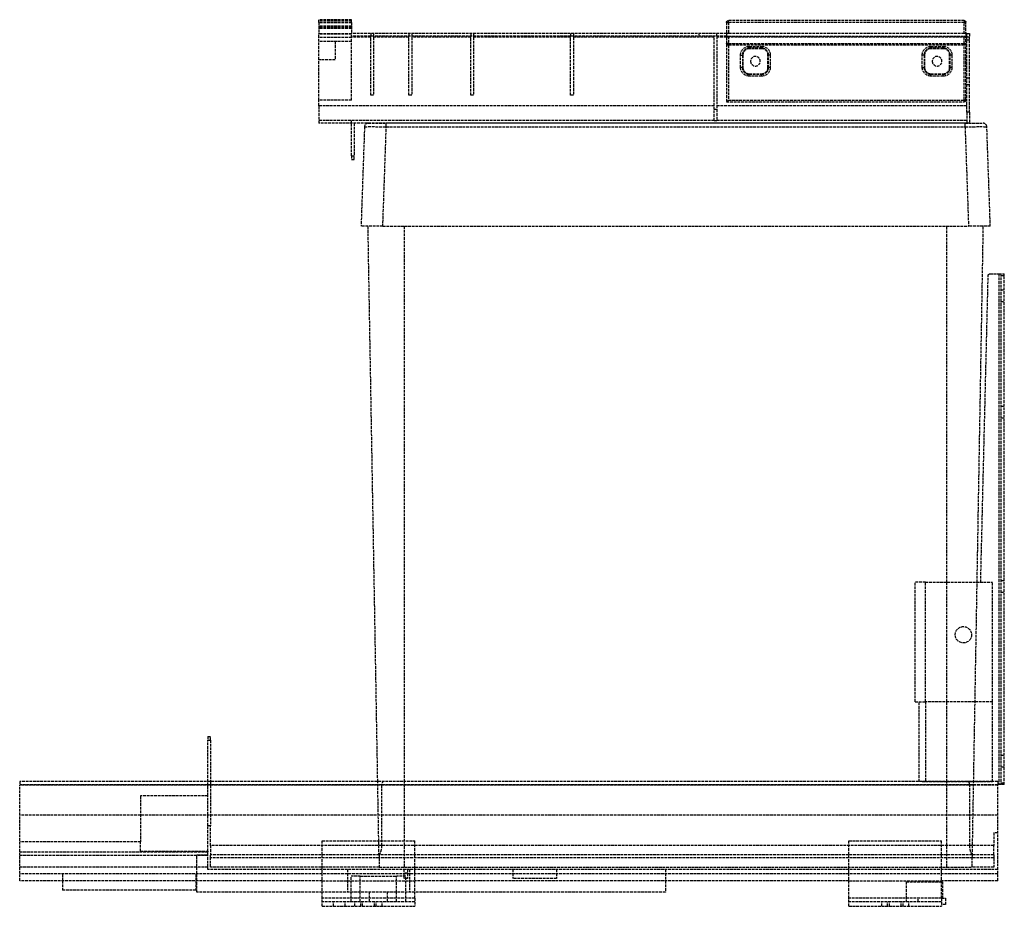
# Model space of a CAD drawing. Header units: millimetres. Extents: x -538 to 4, y 0 to 488.
import ezdxf

# ---------------------------------------------------------------- set-up
doc = ezdxf.new("R2010")
doc.units = ezdxf.units.MM
doc.header["$LTSCALE"] = 10
doc.linetypes.add('ALLCAD_Strich', pattern=[0.2, 0.15, -0.05])
doc.layers.add('BESCH_KONT_sich_schn_seit_2d', color=160, linetype='Continuous')

msp = doc.modelspace()

# ---------------------------------------------------------------- linework, layer by layer
at = {"layer": 'BESCH_KONT_sich_schn_seit_2d', "linetype": 'ALLCAD_Strich', "extrusion": (-1.09476e-47, 1, -2.22045e-16)}
for p, q in [((-373.82, 487.86), (-373.82, 487.8)), ((-355.82, 487.86), (-373.82, 487.86)), ((-355.82, 487.86), (-355.82, 487.8)), ((-373.82, 486.4), (-373.82, 487.8)), ((-355.82, 487.8), (-373.82, 487.8)), ((-355.82, 487.2), (-373.82, 487.2)), ((-373.82, 486.4), (-373.82, 480.03)), ((-355.82, 486.4), (-373.82, 486.4)), ((-355.82, 486.07), (-373.82, 486.07)), ((-355.82, 484.38), (-373.82, 484.38)), ((-355.82, 483.54), (-373.82, 483.54)), ((-355.82, 483.3), (-373.82, 483.3)), ((-355.82, 483.1), (-373.82, 483.1)), ((-355.82, 486.4), (-355.82, 487.8)), ((-355.82, 486.4), (-355.82, 480.03)), ((-149.4, 486.35), (-149.4, 442.65)), ((-149.4, 486.35), (-148.4, 486.35)), ((-18.6, 487.35), (-148.4, 487.35)), ((-148.4, 486.35), (-148.4, 487.35)), ((-148.4, 486.35), (-148.4, 480.3)), ((-18.6, 486.35), (-148.4, 486.35)), ((-18.6, 487.35), (-18.6, 486.35)), ((-18.6, 480.3), (-18.6, 486.35)), ((-18.6, 486.35), (-17.6, 486.35)), ((-17.6, 443.65), (-17.6, 486.35)), ((-373.82, 475.8), (-373.82, 480.03)), ((-355.82, 480.03), (-373.82, 480.03)), ((-355.82, 479.91), (-373.82, 479.91)), ((-355.82, 478.03), (-373.82, 478.03)), ((-149.4, 480.3), (-355.82, 480.3)), ((-355.82, 475.8), (-355.82, 480.03)), ((-149.4, 478.8), (-355.82, 478.8)), ((-345.22, 478.3), (-355.82, 478.3)), ((-345.22, 480.3), (-345.22, 478.8)), ((-345.22, 478.3), (-345.22, 478.8)), ((-345.22, 446.3), (-345.22, 478.3)), ((-343.72, 480.3), (-343.72, 478.8)), ((-343.72, 478.8), (-343.72, 478.3)), ((-324.22, 478.3), (-343.72, 478.3)), ((-343.72, 478.3), (-343.72, 446.3)), ((-324.22, 480.3), (-324.22, 478.8)), ((-324.22, 478.3), (-324.22, 478.8)), ((-324.22, 446.3), (-324.22, 478.3)), ((-322.72, 480.3), (-322.72, 478.8)), ((-322.72, 478.8), (-322.72, 478.3)), ((-290.22, 478.3), (-322.72, 478.3)), ((-322.72, 478.3), (-322.72, 446.3)), ((-290.22, 480.3), (-290.22, 478.8)), ((-290.22, 478.3), (-290.22, 478.8)), ((-290.22, 446.3), (-290.22, 478.3)), ((-288.72, 480.3), (-288.72, 478.8)), ((-288.72, 478.8), (-288.72, 478.3)), ((-235.22, 478.3), (-288.72, 478.3)), ((-288.72, 478.3), (-288.72, 446.3)), ((-235.22, 480.3), (-235.22, 478.8)), ((-235.22, 478.3), (-235.22, 478.8)), ((-235.22, 446.3), (-235.22, 478.3)), ((-233.72, 480.3), (-233.72, 478.8)), ((-233.72, 478.8), (-233.72, 478.3)), ((-156.22, 478.3), (-233.72, 478.3)), ((-233.72, 478.3), (-233.72, 446.3)), ((-164.72, 480.3), (-164.72, 478.8)), ((-156.22, 438.4), (-156.22, 478.8)), ((-154.72, 478.8), (-154.72, 480.3)), ((-154.72, 478.8), (-154.72, 438.4)), ((-149.4, 478.3), (-154.72, 478.3)), ((-148.4, 480.3), (-149.4, 480.3)), ((-149.4, 478.8), (-148.4, 478.8)), ((-17.6, 478.3), (-149.4, 478.3)), ((-18.6, 480.3), (-148.4, 480.3)), ((-148.4, 478.8), (-18.6, 478.8)), ((-148.4, 478.8), (-148.4, 474.85)), ((-17.6, 480.3), (-18.6, 480.3)), ((-18.6, 478.8), (-17.6, 478.8)), ((-18.6, 474.85), (-18.6, 478.8)), ((-17.22, 480.3), (-17.6, 480.3)), ((-17.22, 478.8), (-17.6, 478.8)), ((-17.22, 478.3), (-17.6, 478.3)), ((-17.22, 480.3), (-15.72, 480.3)), ((-17.22, 478.8), (-17.22, 480.3)), ((-17.22, 478.8), (-17.22, 478.3)), ((-15.72, 478.3), (-17.22, 478.3)), ((-17.22, 436.9), (-17.22, 478.3)), ((-15.72, 480.3), (-15.72, 478.3)), ((-15.72, 436.9), (-15.72, 478.3)), ((-373.82, 465.8), (-373.82, 475.8)), ((-355.82, 475.8), (-373.82, 475.8)), ((-364.82, 475.8), (-364.82, 465.8)), ((-355.82, 443.6), (-355.82, 475.8)), ((-148.4, 474.85), (-149.4, 474.85)), ((-148.4, 473.85), (-148.4, 474.85)), ((-148.4, 474.85), (-18.6, 474.85)), ((-148.4, 473.85), (-148.4, 443.65)), ((-18.6, 473.85), (-148.4, 473.85)), ((-136.9, 473.2), (-136.9, 472.2)), ((-136.9, 473.2), (-130.1, 473.2)), ((-130.1, 472.2), (-136.9, 472.2)), ((-136.9, 472.2), (-136.9, 471.9)), ((-130.1, 471.9), (-136.9, 471.9)), ((-130.1, 473.2), (-130.1, 472.2)), ((-130.1, 472.2), (-130.1, 471.9)), ((-36.9, 473.2), (-30.1, 473.2)), ((-36.9, 473.2), (-36.9, 472.2)), ((-30.1, 472.2), (-36.9, 472.2)), ((-36.9, 472.2), (-36.9, 471.9)), ((-30.1, 471.9), (-36.9, 471.9)), ((-30.1, 473.2), (-30.1, 472.2)), ((-30.1, 472.2), (-30.1, 471.9)), ((-17.6, 474.85), (-18.6, 474.85)), ((-18.6, 474.85), (-18.6, 473.85)), ((-18.6, 443.65), (-18.6, 473.85)), ((-15.72, 476.68), (-17.22, 476.68)), ((-141.7, 461.6), (-141.7, 468.4)), ((-141.7, 468.4), (-140.7, 468.4)), ((-140.7, 468.4), (-140.7, 461.6)), ((-140.7, 468.4), (-140.4, 468.4)), ((-140.4, 468.4), (-140.4, 461.6)), ((-126.3, 468.4), (-126.6, 468.4)), ((-126.6, 461.6), (-126.6, 468.4)), ((-125.3, 468.4), (-126.3, 468.4)), ((-126.3, 461.6), (-126.3, 468.4)), ((-125.3, 468.4), (-125.3, 461.6)), ((-41.7, 461.6), (-41.7, 468.4)), ((-40.7, 468.4), (-41.7, 468.4)), ((-40.7, 468.4), (-40.7, 461.6)), ((-40.7, 468.4), (-40.4, 468.4)), ((-40.4, 468.4), (-40.4, 461.6)), ((-26.3, 468.4), (-26.6, 468.4)), ((-26.6, 461.6), (-26.6, 468.4)), ((-25.3, 468.4), (-26.3, 468.4)), ((-26.3, 461.6), (-26.3, 468.4)), ((-25.3, 468.4), (-25.3, 461.6)), ((-364.82, 465.8), (-373.82, 465.8)), ((-373.82, 443.6), (-373.82, 465.8)), ((-140.7, 461.6), (-141.7, 461.6)), ((-140.7, 461.6), (-140.4, 461.6)), ((-126.3, 461.6), (-126.6, 461.6)), ((-125.3, 461.6), (-126.3, 461.6)), ((-41.7, 461.6), (-40.7, 461.6)), ((-40.7, 461.6), (-40.4, 461.6)), ((-26.3, 461.6), (-26.6, 461.6)), ((-25.3, 461.6), (-26.3, 461.6)), ((-136.9, 457.8), (-136.9, 458.1)), ((-136.9, 458.1), (-130.1, 458.1)), ((-136.9, 456.8), (-136.9, 457.8)), ((-136.9, 457.8), (-130.1, 457.8)), ((-130.1, 456.8), (-136.9, 456.8)), ((-130.1, 457.8), (-130.1, 458.1)), ((-130.1, 456.8), (-130.1, 457.8)), ((-36.9, 457.8), (-36.9, 458.1)), ((-36.9, 458.1), (-30.1, 458.1)), ((-36.9, 456.8), (-36.9, 457.8)), ((-36.9, 457.8), (-30.1, 457.8)), ((-30.1, 456.8), (-36.9, 456.8)), ((-30.1, 457.8), (-30.1, 458.1)), ((-30.1, 456.8), (-30.1, 457.8)), ((-15.72, 455.72), (-17.22, 455.72)), ((-15.72, 452.1), (-17.22, 452.1)), ((-343.72, 446.3), (-345.22, 446.3)), ((-322.72, 446.3), (-324.22, 446.3)), ((-288.72, 446.3), (-290.22, 446.3)), ((-233.72, 446.3), (-235.22, 446.3)), ((-373.82, 440.4), (-373.82, 443.6)), ((-355.82, 443.6), (-373.82, 443.6)), ((-156.22, 440.4), (-373.82, 440.4)), ((-373.82, 440.4), (-373.82, 430.9)), ((-17.22, 440.4), (-154.72, 440.4)), ((-149.4, 442.65), (-148.4, 443.65)), ((-149.4, 442.65), (-18.6, 442.65)), ((-148.4, 443.65), (-18.6, 443.65)), ((-18.6, 443.65), (-18.6, 442.65)), ((-17.6, 443.65), (-18.6, 443.65)), ((-156.22, 432.4), (-156.22, 438.4)), ((-154.72, 438.4), (-156.22, 438.4)), ((-154.72, 438.4), (-154.72, 432.4)), ((-17.22, 436.9), (-17.22, 430.9)), ((-15.72, 436.9), (-17.22, 436.9)), ((-15.72, 436.9), (-15.72, 430.9)), ((-156.22, 432.4), (-373.82, 432.4)), ((-17.22, 430.9), (-373.82, 430.9)), ((-355.82, 430.9), (-355.82, 432.4)), ((-355.82, 413), (-355.82, 430.9)), ((-354.32, 430.9), (-354.32, 413)), ((-348.69, 428.97), (-350.6, 374.17)), ((-346.69, 430.9), (-336.69, 430.9)), ((-338.61, 374.17), (-336.69, 428.97)), ((-336.69, 428.97), (-336.69, 430.9)), ((-18.11, 430.9), (-336.69, 430.9)), ((-336.69, 428.97), (-18.11, 428.97)), ((-286.91, 430.9), (-286.91, 430.9)), ((-156.22, 432.4), (-154.72, 432.4)), ((-17.22, 432.4), (-154.72, 432.4)), ((-67.89, 430.9), (-67.89, 430.9)), ((-18.11, 430.9), (-8.11, 430.9)), ((-18.11, 428.97), (-18.11, 430.9)), ((-18.11, 428.97), (-16.19, 374.17)), ((-15.72, 430.9), (-17.22, 430.9)), ((-4.2, 374.17), (-6.11, 428.97)), ((-355.82, 413), (-355.82, 411)), ((-355.82, 413), (-354.32, 413)), ((-354.32, 411), (-354.32, 413)), ((-355.82, 411), (-354.32, 411)), ((-338.61, 374.17), (-350.6, 374.17)), ((-341.42, 68.7), (-346.75, 374.17)), ((-338.61, 374.17), (-16.19, 374.17)), ((-326.6, 68.7), (-326.6, 374.17)), ((-28.2, 178.4), (-28.2, 374.17)), ((-4.2, 374.17), (-16.19, 374.17)), ((-11.46, 178.4), (-8.05, 374.17)), ((-9.5, 178.4), (-5.38, 347.02)), ((-4.38, 348), (0.5, 348)), ((0.5, 348), (3.5, 348)), ((0.5, 348), (0.5, 67)), ((1.5, 348), (1.5, 67)), ((3.5, 347), (1.5, 347)), ((3.5, 67), (3.5, 348)), ((1.5, 339.2), (3.5, 339.2)), ((1.5, 332.8), (3.5, 332.8)), ((1.5, 275.2), (3.5, 275.2)), ((1.5, 268.8), (3.5, 268.8)), ((1.5, 179.2), (3.5, 179.2)), ((-39.9, 178.4), (-45.6, 178.4)), ((-45.6, 112.5), (-45.6, 178.4)), ((-39.9, 178.4), (-3, 178.4)), ((-39.9, 112.5), (-39.9, 178.4)), ((-28.2, 68.7), (-28.2, 178.4)), ((-14.09, 27.9), (-11.46, 178.4)), ((-3, 112.5), (-3, 178.4)), ((1.5, 172.8), (3.5, 172.8)), ((-45.6, 112.5), (-39.9, 112.5)), ((-43.3, 68.7), (-43.3, 112.5)), ((-3, 112.5), (-39.9, 112.5)), ((-39.9, 112.5), (-39.9, 68.64)), ((-3, 68.64), (-3, 112.5)), ((-435, 93.4), (-435, 91.4)), ((-435, 93.4), (-433.5, 93.4)), ((-433.5, 91.4), (-433.5, 93.4)), ((-435, 68.7), (-435, 91.4)), ((-435, 91.4), (-433.5, 91.4)), ((-433.5, 91.4), (-433.5, 68.7)), ((1.5, 83.2), (3.5, 83.2)), ((1.5, 76.8), (3.5, 76.8)), ((-41.67, 68.7), (-538.5, 68.7)), ((-538.5, 68.7), (-538.5, 66.7)), ((-339.26, 66.77), (-538.5, 66.77)), ((0, 66.7), (-538.5, 66.7)), ((-538.5, 50.2), (-538.5, 66.7)), ((-435, 60.7), (-435, 68.7)), ((-433.5, 68.7), (-433.5, 44.26)), ((-340.71, 27.9), (-341.42, 68.7)), ((-15.54, 66.77), (-339.26, 66.77)), ((-326.6, 21.6), (-326.6, 68.7)), ((-41.67, 68.7), (-39.9, 68.7)), ((-39.9, 68.7), (-3, 68.7)), ((-3, 68.64), (-39.9, 68.64)), ((-28.2, 21.6), (-28.2, 68.7)), ((0, 66.77), (-15.54, 66.77)), ((0, 68.7), (-3, 68.7)), ((0, 68.7), (0, 66.7)), ((0.5, 67), (0, 67)), ((0, 50.2), (0, 66.7)), ((3.5, 67), (0.5, 67)), ((1.5, 68), (3.5, 68)), ((-435, 60.7), (-472, 60.7)), ((-472, 60.7), (-472, 35.45)), ((-435, 44.26), (-435, 60.7)), ((-538.5, 14), (-538.5, 50.2)), ((0, 50.2), (-538.5, 50.2)), ((0, 14), (0, 50.2)), ((-433.5, 44.26), (-435, 44.26)), ((-435, 30.37), (-435, 44.26)), ((-433.5, 33.5), (-433.5, 44.26)), ((-2.3, 40.4), (-2.3, 33.5)), ((0, 40.4), (-2.3, 40.4)), ((-472, 35.45), (-538.5, 35.45)), ((-472, 30.37), (-472, 35.45)), ((-339.28, 33.5), (-433.5, 33.5)), ((-433.5, 33.5), (-433.5, 28.34)), ((-372, 36), (-321, 36)), ((-372, 4.5), (-372, 36)), ((-15.52, 33.5), (-339.28, 33.5)), ((-321, 4.5), (-321, 36)), ((-82, 36), (-31, 36)), ((-82, 4.5), (-82, 36)), ((-31, 4.5), (-31, 36)), ((-2.3, 33.5), (-15.52, 33.5)), ((-2.3, 28.34), (-2.3, 33.5)), ((-435, 29.8), (-538.5, 29.8)), ((-435, 28.01), (-538.5, 28.01)), ((-472, 30.37), (-435, 30.37)), ((-440.9, 28.4), (-435, 28.4)), ((-440.9, 14), (-440.9, 28.4)), ((-435, 30.37), (-435, 29.8)), ((-435, 28.01), (-435, 29.8)), ((-435, 21.6), (-435, 28.01)), ((-340.57, 28.34), (-433.5, 28.34)), ((-433.5, 26.6), (-433.5, 28.34)), ((-340.71, 27.9), (-340.69, 26.6)), ((-14.23, 28.34), (-340.57, 28.34)), ((-2.3, 28.34), (-14.23, 28.34)), ((-14.11, 26.6), (-14.09, 27.9)), ((-2.3, 28.34), (-2.3, 26.6)), ((-340.69, 26.6), (-433.5, 26.6)), ((-433.5, 21.6), (-433.5, 26.6)), ((-340.69, 26.6), (-340.6, 21.6)), ((-14.11, 26.6), (-340.69, 26.6)), ((-14.2, 21.6), (-14.11, 26.6)), ((-2.3, 26.6), (-14.11, 26.6)), ((-2.3, 26.6), (-2.3, 21.6)), ((-435, 21.6), (-538.5, 21.6)), ((0, 17.8), (-538.5, 17.8)), ((-515, 17.8), (-515, 14)), ((-441.5, 17.8), (-441.5, 14)), ((-435, 20.3), (-435, 21.6)), ((0, 20.3), (-435, 20.3)), ((-340.6, 21.6), (-433.5, 21.6)), ((-358, 20.3), (-358, 7.8)), ((-351, 16.5), (-356.1, 16.5)), ((-356.1, 2.5), (-356.1, 16.5)), ((-351, 16.5), (-331, 16.5)), ((-351, 7.8), (-351, 16.5)), ((-340.6, 21.6), (-326.6, 21.6)), ((-331, 7.8), (-331, 16.5)), ((-325.9, 16.5), (-331, 16.5)), ((-327, 20.3), (-327, 15.3)), ((-325, 18.3), (-327, 18.3)), ((-326.6, 21.6), (-28.2, 21.6)), ((-325.9, 2.5), (-325.9, 16.5)), ((-325, 20.3), (-325, 15.3)), ((-324, 20.3), (-324, 7.8)), ((-267, 20.3), (-267, 15.3)), ((-243, 20.3), (-243, 15.3)), ((-183, 20.3), (-183, 14)), ((-28.2, 21.6), (-14.2, 21.6)), ((-2.3, 21.6), (-14.2, 21.6)), ((-372, 14), (-538.5, 14)), ((-515, 14), (-515, 8.8)), ((-441.5, 14), (-441.5, 8.8)), ((-440.9, 7.8), (-440.9, 14)), ((-372, 14), (-321, 14)), ((-325, 15.3), (-327, 15.3)), ((-82, 14), (-321, 14)), ((-243, 15.3), (-267, 15.3)), ((-183, 14), (-183, 7.8)), ((-82, 14), (-31, 14)), ((-50.5, 13.5), (-31, 13.5)), ((-50.5, 13.5), (-50.5, 2.5)), ((0, 14), (-31, 14)), ((-31, 13.5), (-30.5, 13.5)), ((-30.5, 13.5), (-30.5, 4.5)), ((0, 14.01), (0.01, 14.01)), ((0, 14.01), (0.01, 14.01)), ((0, 14.01), (0.01, 14.01)), ((0.01, 14.01), (0, 14.01)), ((0, 14.01), (0.01, 14.01)), ((0, 14.01), (0.01, 14.01)), ((0, 14.01), (0.01, 14.01)), ((0, 14.01), (0.01, 14.01)), ((0, 14.01), (0.01, 14.01)), ((0, 14), (0.01, 14)), ((0, 14), (0.01, 14)), ((0, 14), (0.01, 14)), ((0, 14), (0.01, 14)), ((0, 14), (0.01, 14)), ((0, 14), (0.01, 14)), ((0.01, 14.01), (0.01, 14.01)), ((0.01, 14), (0.01, 14.01)), ((0.01, 14), (0.01, 14)), ((-441.5, 8.8), (-515, 8.8)), ((-372, 7.8), (-440.9, 7.8)), ((-321, 7.8), (-372, 7.8)), ((-351, 2.5), (-351, 7.8)), ((-346, 2.5), (-346, 7.8)), ((-336, 2.5), (-336, 7.8)), ((-331, 2.5), (-331, 7.8)), ((-183, 7.8), (-321, 7.8)), ((-372, 0), (-372, 4.5)), ((-321, 4.5), (-372, 4.5)), ((-321, 2.5), (-372, 2.5)), ((-372, 0), (-321, 0)), ((-365.75, 0), (-365.75, 2.5)), ((-359.25, 0), (-359.25, 2.5)), ((-354, 0), (-354, 2.5)), ((-350.75, 0), (-350.75, 2.5)), ((-349.75, 0), (-349.75, 2.5)), ((-343.25, 0), (-343.25, 2.5)), ((-342.25, 0), (-342.25, 2.5)), ((-339, 0), (-339, 2.5)), ((-321, 4.5), (-321, 0)), ((-82, 0), (-82, 4.5)), ((-31, 4.5), (-82, 4.5)), ((-31, 2.5), (-82, 2.5)), ((-82, 0), (-31, 0)), ((-64, 0), (-64, 2.5)), ((-60.75, 0), (-60.75, 2.5)), ((-59.75, 0), (-59.75, 2.5)), ((-53.25, 0), (-53.25, 2.5)), ((-52.25, 0), (-52.25, 2.5)), ((-49, 0), (-49, 2.5)), ((-44, 2.5), (-44, 4.5)), ((-31, 4.5), (-28.8, 4.5)), ((-31, 4.5), (-31, 0)), ((-28.8, 1), (-31, 1)), ((-28.8, 4.5), (-28.8, 1))]:
    msp.add_line(p, q, dxfattribs=at)
at = {"layer": 'BESCH_KONT_sich_schn_seit_2d', "linetype": 'ALLCAD_Strich', "extrusion": (-2.22045e-16, -2.22045e-16, -1)}
for centre in [(133.5, 465), (33.5, 465)]:
    msp.add_circle(centre, 2.65, dxfattribs=at)
at = {"layer": 'BESCH_KONT_sich_schn_seit_2d', "linetype": 'ALLCAD_Strich'}
msp.add_circle((-19, 149.4), 4.5, dxfattribs=at)
at = {"layer": 'BESCH_KONT_sich_schn_seit_2d', "linetype": 'ALLCAD_Strich', "extrusion": (-2.22045e-16, -2.22045e-16, -1)}
for centre, radius, start, end in [((148.4, 486.35), 1, 0, 90), ((18.6, 486.35), 1, 90, 180), ((148.4, 474.85), 1, 270, 0), ((136.9, 468.4), 4.8, 0, 90), ((130.1, 468.4), 4.8, 90, 180), ((36.9, 468.4), 4.8, 0, 90), ((30.1, 468.4), 4.8, 90, 180), ((18.6, 474.85), 1, 180, 270), ((136.9, 461.6), 4.8, 270, 0), ((130.1, 461.6), 4.8, 180, 270), ((36.9, 461.6), 4.8, 270, 0), ((30.1, 461.6), 4.8, 180, 270), ((18.6, 443.65), 1, 180, 270), ((4.38, 347), 1, 1.4, 90)]:
    msp.add_arc(centre, radius, start, end, dxfattribs=at)
at = {"layer": 'BESCH_KONT_sich_schn_seit_2d', "linetype": 'ALLCAD_Strich'}
for centre, radius, start, end in [((-136.9, 468.4), 3.8, 90, 180), ((-136.9, 468.4), 3.5, 90, 180), ((-130.1, 468.4), 3.8, 0, 90), ((-130.1, 468.4), 3.5, 0, 90), ((-36.9, 468.4), 3.8, 90, 180), ((-36.9, 468.4), 3.5, 90, 180), ((-30.1, 468.4), 3.8, 0, 90), ((-30.1, 468.4), 3.5, 0, 90), ((-136.9, 461.6), 3.8, 180, 270), ((-136.9, 461.6), 3.5, 180, 270), ((-130.1, 461.6), 3.8, 270, 0), ((-130.1, 461.6), 3.5, 270, 0), ((-36.9, 461.6), 3.8, 180, 270), ((-36.9, 461.6), 3.5, 180, 270), ((-30.1, 461.6), 3.8, 270, 360), ((-30.1, 461.6), 3.5, 270, 0), ((-346.69, 428.9), 2, 90, 178), ((-8.11, 428.9), 2, 2, 90)]:
    msp.add_arc(centre, radius, start, end, dxfattribs=at)
at = {"layer": 'BESCH_KONT_sich_schn_seit_2d', "linetype": 'ALLCAD_Strich', "extrusion": (-2.22045e-16, -2.22045e-16, -1)}
for centre, major_axis, start_param, end_param in [((-336.68, 428.9), (12, -0.07), -3.141424, -1.571845), ((-18.12, 428.9), (12, 0.07), -1.569747, -0.000169)]:
    msp.add_ellipse(centre, major_axis=major_axis, ratio=0.005808, start_param=start_param, end_param=end_param, dxfattribs=at)
at = {"layer": 'BESCH_KONT_sich_schn_seit_2d', "linetype": 'ALLCAD_Strich'}
for centre, major_axis, ratio, start_param, end_param in [((-326.6, 42.75), (0, 386.37), 0.032839, 1.508588, 1.59475), ((-28.2, 42.75), (0, 386.37), 0.032839, -1.59475, -1.508588), ((-326.6, 27.92), (-14.11, 0), 0.212558, -0.142965, 0.00371), ((-28.2, 27.92), (-14.11, 0), 0.212558, -3.145303, -2.998627)]:
    msp.add_ellipse(centre, major_axis=major_axis, ratio=ratio, start_param=start_param, end_param=end_param, dxfattribs=at)
for points, knots in [([(-337.86, 68.7), (-337.97, 68.7), (-338.08, 68.69), (-338.34, 68.62), (-338.51, 68.55), (-338.8, 68.3), (-338.93, 68.13), (-339.1, 67.78), (-339.16, 67.58), (-339.24, 67.18), (-339.26, 66.97), (-339.26, 66.77)], [1.0716271, 1.0716271, 1.0716271, 1.0716271, 1.1191897, 1.1191897, 1.1988627, 1.1988627, 1.2785357, 1.2785357, 1.3427286, 1.3427286, 1.4013211, 1.4013211, 1.4013211, 1.4013211]), ([(-39.9, 68.64), (-40.29, 68.64), (-40.71, 68.66), (-41.3, 68.69), (-41.49, 68.7), (-41.67, 68.7)], [1.5840243, 1.5840243, 1.5840243, 1.5840243, 1.7014384, 1.7014384, 1.7623716, 1.7623716, 1.7623716, 1.7623716]), ([(-15.54, 66.77), (-15.54, 67.02), (-15.57, 67.27), (-15.68, 67.75), (-15.78, 67.96), (-16.02, 68.32), (-16.18, 68.47), (-16.55, 68.66), (-16.75, 68.7), (-16.94, 68.7)], [0.0056127, 0.0056127, 0.0056127, 0.0056127, 0.0784559, 0.0784559, 0.1569119, 0.1569119, 0.2480842, 0.2480842, 0.336268, 0.336268, 0.336268, 0.336268]), ([(-339.28, 33.5), (-339.28, 32.86), (-339.35, 32.19), (-339.57, 30.9), (-339.74, 30.3), (-340.07, 29.34), (-340.25, 28.92), (-340.46, 28.51), (-340.52, 28.41), (-340.57, 28.34)], [1.698685, 1.698685, 1.698685, 1.698685, 1.8904789, 1.8904789, 2.098268, 2.098268, 2.3086123, 2.3086123, 2.4059335, 2.4059335, 2.4059335, 2.4059335]), ([(-14.23, 28.34), (-14.28, 28.41), (-14.34, 28.51), (-14.55, 28.92), (-14.73, 29.34), (-15.06, 30.3), (-15.23, 30.9), (-15.45, 32.19), (-15.52, 32.86), (-15.52, 33.5)], [0.9397185, 0.9397185, 0.9397185, 0.9397185, 1.0370397, 1.0370397, 1.247384, 1.247384, 1.4551731, 1.4551731, 1.646967, 1.646967, 1.646967, 1.646967])]:
    msp.add_open_spline(points, degree=3, knots=knots, dxfattribs=at)

doc.saveas('drawing.dxf')
